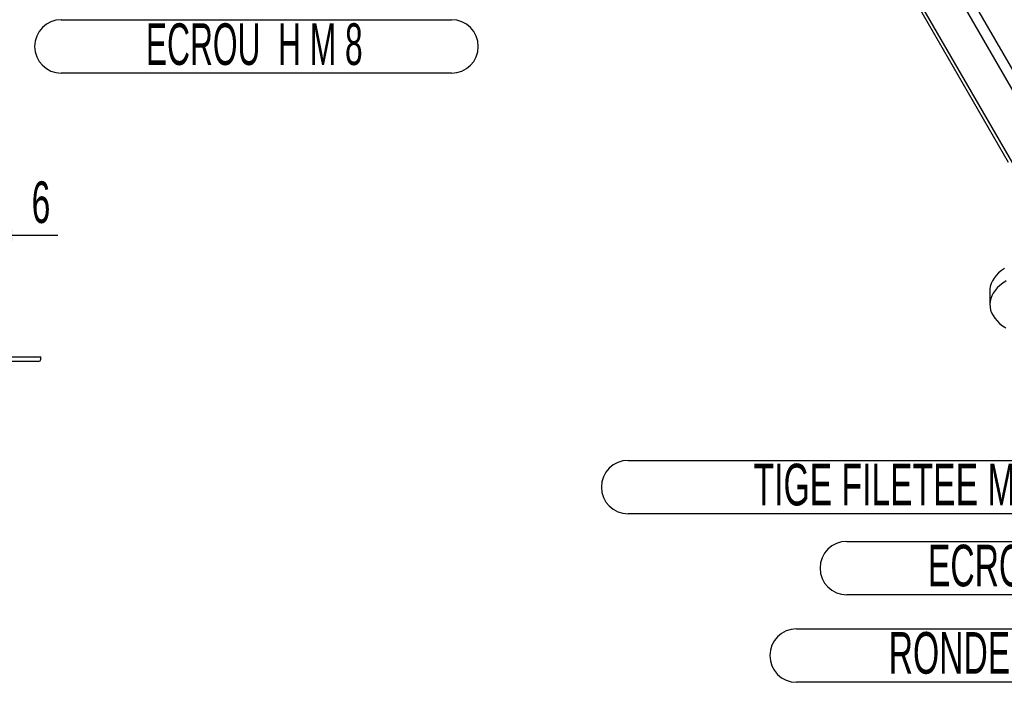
# Model space of a CAD drawing. Header units: millimetres. Extents: x 0 to 841, y 0 to 594.
# Tile 17 of 35: x 471 to 554, y 255 to 310. Entities that reach past the tile are written whole.
import ezdxf

# ---------------------------------------------------------------- set-up
doc = ezdxf.new("R2010")
doc.units = ezdxf.units.MM
doc.layers.add('COTES', color=1, linetype='Continuous')
doc.layers.add('NOTES', color=6, linetype='Continuous')
doc.layers.add('TRAIT-FORT', color=4, linetype='Continuous', lineweight=25)
doc.styles.add('SLDTEXTSTYLE5', font='TXT', dxfattribs={"width": 0.605})
doc.styles.add('SLDTEXTSTYLE7', font='TXT', dxfattribs={"width": 0.57})
doc.dimstyles.new('SLDDIMSTYLE1', dxfattribs={"dimtxt": 3.5, "dimasz": 3, "dimexe": 0, "dimexo": 0.0625, "dimgap": 0.875, "dimtad": 1, "dimlfac": 10, "dimrnd": 1e-09, "dimzin": 12, "dimdsep": 46, "dimtxsty": 'SLDTEXTSTYLE5', "dimsah": 1, "dimcen": 0.09, "dimadec": 0, "dimazin": 3, "dimtfac": 1, "dimtmove": 0, "dimatfit": 0, "dimfxl": 0, "dimfrac": 2, "dimtolj": 1, "dimtzin": 12, "dimarcsym": 0})

# ---------------------------------------------------------------- blocks, each defined once
blk = doc.blocks.new('_D_14')
at = {"layer": 'COTES', "color": 1}
for p, q in [((466.658, 286.701), (466.658, 293.186)), ((467.258, 287.801), (467.258, 293.186)), ((466.658, 292.186), (462.658, 292.186)), ((466.658, 292.186), (467.258, 292.186)), ((467.258, 292.186), (474.083, 292.186))]:
    blk.add_line(p, q, dxfattribs=at)
for points in [[(466.658, 292.186), (463.658, 292.686), (463.658, 291.686)], [(467.258, 292.186), (470.258, 291.686), (470.258, 292.686)]]:
    blk.add_solid(points, dxfattribs=at)
at = {"layer": 'COTES', "color": 1, "insert": (471.891, 296.698), "char_height": 3.5, "attachment_point": 1, "style": 'SLDTEXTSTYLE5'}
blk.add_mtext('6', dxfattribs=at)
blk = doc.blocks.new('SW_NOTE_15')
at = {"layer": 'NOTES', "color": 0}
for p, q in [((-32.834, 0), (0, 0)), ((0, -4.496), (-32.834, -4.496))]:
    blk.add_line(p, q, dxfattribs=at)
for centre, start, end in [((-32.834, -2.248), 90, 270), ((0, -2.248), 270, 90)]:
    blk.add_arc(centre, 2.248, start, end, dxfattribs=at)
at = {"layer": 'NOTES', "color": 0, "insert": (-16.599, -0.306), "char_height": 3.5, "attachment_point": 2, "style": 'SLDTEXTSTYLE7'}
blk.add_mtext('ECROU  H M 8', dxfattribs=at)
blk = doc.blocks.new('SW_NOTE_19')
at = {"layer": 'NOTES', "color": 0}
for p, q in [((-54.837, 2.248), (-2.248, 2.248)), ((-2.248, -2.248), (-54.837, -2.248))]:
    blk.add_line(p, q, dxfattribs=at)
for centre, start, end in [((-54.837, 0), 90, 270), ((-2.248, 0), 270, 90)]:
    blk.add_arc(centre, 2.248, start, end, dxfattribs=at)
at = {"layer": 'NOTES', "color": 0, "insert": (-28.857, 1.962), "char_height": 3.5, "attachment_point": 2, "style": 'SLDTEXTSTYLE5'}
blk.add_mtext('TIGE FILETEE M12-150', dxfattribs=at)
blk = doc.blocks.new('SW_NOTE_20')
at = {"layer": 'NOTES', "color": 0}
for p, q in [((-36.444, 2.248), (-2.248, 2.248)), ((-2.248, -2.248), (-36.444, -2.248))]:
    blk.add_line(p, q, dxfattribs=at)
for centre, start, end in [((-36.444, 0), 90, 270), ((-2.248, 0), 270, 90)]:
    blk.add_arc(centre, 2.248, start, end, dxfattribs=at)
at = {"layer": 'NOTES', "color": 0, "insert": (-19.547, 1.964), "char_height": 3.5, "attachment_point": 2, "style": 'SLDTEXTSTYLE5'}
blk.add_mtext('ECROU H M 12', dxfattribs=at)
blk = doc.blocks.new('SW_NOTE_21')
at = {"layer": 'NOTES', "color": 0}
for p, q in [((-40.668, 2.248), (-2.248, 2.248)), ((-2.248, -2.248), (-40.668, -2.248))]:
    blk.add_line(p, q, dxfattribs=at)
for centre, start, end in [((-40.668, 0), 90, 270), ((-2.248, 0), 270, 90)]:
    blk.add_arc(centre, 2.248, start, end, dxfattribs=at)
at = {"layer": 'NOTES', "color": 0, "insert": (-21.742, 1.978), "char_height": 3.5, "attachment_point": 2, "style": 'SLDTEXTSTYLE5'}
blk.add_mtext('RONDELLE M 12', dxfattribs=at)

msp = doc.modelspace()

# ---------------------------------------------------------------- linework, layer by layer
at = {"layer": 'TRAIT-FORT', "color": 4, "linetype": 'Continuous', "lineweight": 25}
for p, q in [((557.0755, 299.7758), (539.3979, 330.3944)), ((540.4221, 330.293), (557.4998, 300.7136)), ((536.7179, 328.8473), (554.3956, 298.2287)), ((536.6251, 328.501), (554.0492, 298.3216)), ((552.4997, 287.4872), (552.4997, 286.344)), ((466.6578, 281.9514), (472.6578, 281.9514)), ((472.6578, 281.7514), (472.6578, 281.9514)), ((472.4578, 281.5514), (467.4578, 281.5514))]:
    msp.add_line(p, q, dxfattribs=at)
at = {"layer": 'TRAIT-FORT', "color": 4, "linetype": 'Continuous', "lineweight": 25, "flags": 128}
for points in [[(553.7323, 289.385), (553.4705, 289.1963), (553.2369, 288.9957), (553.0331, 288.7845), (552.8608, 288.5642), (552.7209, 288.3363), (552.6146, 288.1025), (552.5425, 287.8643), (552.5052, 287.6236), (552.4997, 287.4872)], [(553.8733, 288.3312), (553.598, 288.1491), (553.35, 287.9543), (553.1312, 287.7482), (552.943, 287.5322), (552.7867, 287.3079), (552.6635, 287.0769), (552.5742, 286.8407), (552.5195, 286.601), (552.4997, 286.3595), (552.515, 286.118), (552.5653, 285.878), (552.6501, 285.6412), (552.769, 285.4094), (552.921, 285.1842), (553.1052, 284.9671), (553.3202, 284.7596), (553.5645, 284.5633), (553.8364, 284.3795)]]:
    msp.add_lwpolyline(points, dxfattribs=at)
at = {"layer": 'TRAIT-FORT', "color": 4, "linetype": 'Continuous', "lineweight": 25}
msp.add_arc((472.4578, 281.7514), 0.2, 270, 0, dxfattribs=at)

# ---------------------------------------------------------------- block references
at = {"layer": 'NOTES', "color": 211}
for name, p in [('SW_NOTE_15', (507.2207, 310.2948)), ('SW_NOTE_19', (576.9074, 270.9897)), ('SW_NOTE_20', (576.9074, 264.1777)), ('SW_NOTE_21', (576.9074, 256.8207))]:
    msp.add_blockref(name, p, dxfattribs=at)

# ---------------------------------------------------------------- dimensions: what is measured, and where the dimension line sits
at = {"layer": 'COTES', "color": 1}
dim = msp.add_linear_dim(base=(467.2578, 292.1858), p1=(466.6578, 285.7014), p2=(467.2578, 286.8014), angle=0, dimstyle='SLDDIMSTYLE1', dxfattribs=at)
dim.commit()
dim.dimension.update_dxf_attribs({"geometry": '_D_14', "text_midpoint": (472.9868, 292.1858), "dimtype": 160})

doc.saveas('drawing.dxf')
